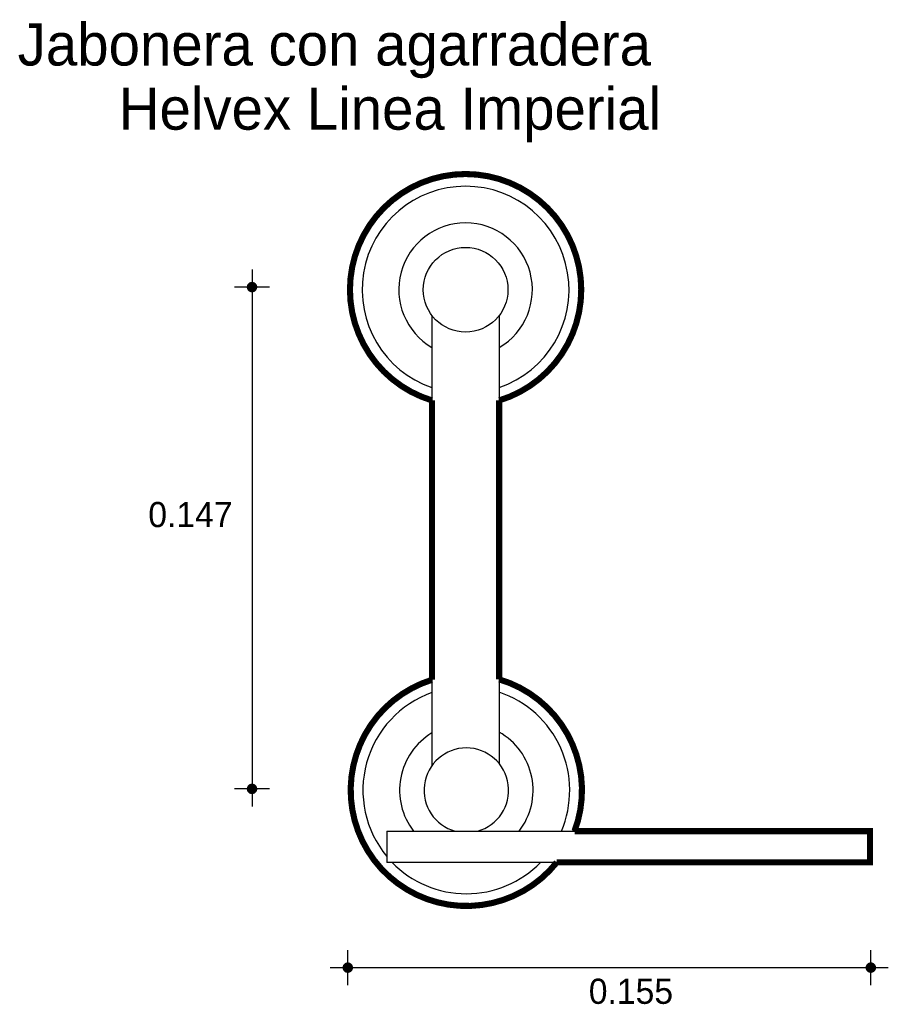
# Model space of a CAD drawing. Extents: x 6.545 to 6.795, y 4.757 to 5.041.
import ezdxf

# ---------------------------------------------------------------- set-up
doc = ezdxf.new("R2010")
doc.units = 0
doc.header["$MEASUREMENT"] = 0
for name, color, linetype in [('BORDE', 2, 'CONTINUOUS'), ('COTAS', 6, 'CONTINUOUS'), ('DIBUJO', 5, 'CONTINUOUS'), ('TEXTO', 4, 'CONTINUOUS')]:
    doc.layers.add(name, color=color, linetype=linetype)

msp = doc.modelspace()

# ---------------------------------------------------------------- linework, layer by layer
at = {"layer": 'BORDE', "const_width": 0.001759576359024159}
msp.add_lwpolyline([(6.789475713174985, 4.806893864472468), (6.704389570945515, 4.806893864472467, 0.4357515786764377), (6.682697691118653, 4.85059971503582), (6.682697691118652, 4.930893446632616, 6.735180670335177), (6.66334235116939, 4.930893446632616), (6.663342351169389, 4.850472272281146, 1.353874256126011), (6.699285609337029, 4.797914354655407), (6.789475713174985, 4.797914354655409)], format="xyb", close=True, dxfattribs=at)
at = {"layer": 'COTAS'}
for p, q in [((6.611502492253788, 4.968561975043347), (6.611502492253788, 4.814024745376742)), ((6.616539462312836, 4.963525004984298), (6.60646552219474, 4.963525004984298)), ((6.616539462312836, 4.81906171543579), (6.60646552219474, 4.81906171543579)), ((6.639081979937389, 4.76256464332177), (6.639081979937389, 4.772638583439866)), ((6.789737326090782, 4.76256464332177), (6.789737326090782, 4.772638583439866)), ((6.634045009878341, 4.767601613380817), (6.794774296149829, 4.767601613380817))]:
    msp.add_line(p, q, dxfattribs=at)
at = {"layer": 'COTAS', "const_width": 0.001511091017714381}
for points in [[(6.61074694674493, 4.963525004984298, 1), (6.612258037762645, 4.963525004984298, 1)], [(6.61074694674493, 4.81906171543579, 1), (6.612258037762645, 4.81906171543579, 1)], [(6.638326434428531, 4.767601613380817, 1), (6.639837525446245, 4.767601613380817, 1)], [(6.788981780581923, 4.767601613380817, 1), (6.790492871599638, 4.767601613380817, 1)]]:
    msp.add_lwpolyline(points, format="xyb", close=True, dxfattribs=at)
at = {"layer": 'DIBUJO'}
for p, q in [((6.663342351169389, 4.955346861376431), (6.663342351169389, 4.825801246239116)), ((6.682697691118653, 4.955346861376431), (6.682697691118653, 4.826349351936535)), ((6.65033810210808, 4.806893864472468), (6.789475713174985, 4.806893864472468)), ((6.65033810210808, 4.806893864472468), (6.65033810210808, 4.797914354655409)), ((6.789475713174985, 4.806893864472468), (6.789475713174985, 4.797914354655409)), ((6.789475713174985, 4.797914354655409), (6.65033810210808, 4.797914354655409))]:
    msp.add_line(p, q, dxfattribs=at)
msp.add_circle((6.673020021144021, 4.962765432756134), 0.01219395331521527, dxfattribs=at)
for centre, radius, start, end in [((6.673020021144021, 4.962765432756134), 0.03330886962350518, 286.89048732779, 253.1095126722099), ((6.673020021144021, 4.962765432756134), 0.02978971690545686, 288.9574645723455, 251.0425354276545), ((6.673020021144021, 4.962765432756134), 0.01923225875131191, 300.2119280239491, 239.7880719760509), ((6.673229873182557, 4.818664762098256), 0.03330886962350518, 107.2681157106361, 321.4666964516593), ((6.673229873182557, 4.818664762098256), 0.03330886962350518, 339.3054242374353, 73.48638681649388), ((6.673229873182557, 4.818664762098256), 0.02978971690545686, 109.3847805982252, 219.7855078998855), ((6.673229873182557, 4.818664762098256), 0.02978971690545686, 336.7257362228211, 71.46875951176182), ((6.673229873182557, 4.818664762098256), 0.01923225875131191, 120.938073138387, 217.7371020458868), ((6.673229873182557, 4.818664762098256), 0.01923225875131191, 322.2628979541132, 60.50889707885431), ((6.673229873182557, 4.818664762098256), 0.01219395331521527, 285.1365818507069, 254.8634181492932), ((6.673229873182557, 4.818664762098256), 0.02978971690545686, 224.151880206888, 315.8481197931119)]:
    msp.add_arc(centre, radius, start, end, dxfattribs=at)

# ---------------------------------------------------------------- texts
at = {"layer": 'COTAS'}
for s, p in [('0.147', (6.581621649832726, 4.894416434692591)), ('0.155', (6.70850241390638, 4.757176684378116))]:
    msp.add_text(s, height=0.007253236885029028, dxfattribs=at).set_placement(p)
at = {"layer": 'TEXTO'}
for s, p in [('Jabonera con agarradera', (6.544004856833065, 5.027312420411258)), ('Helvex Linea Imperial', (6.573125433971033, 5.008834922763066))]:
    msp.add_text(s, height=0.01214750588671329, dxfattribs=at).set_placement(p)

doc.saveas('drawing.dxf')
